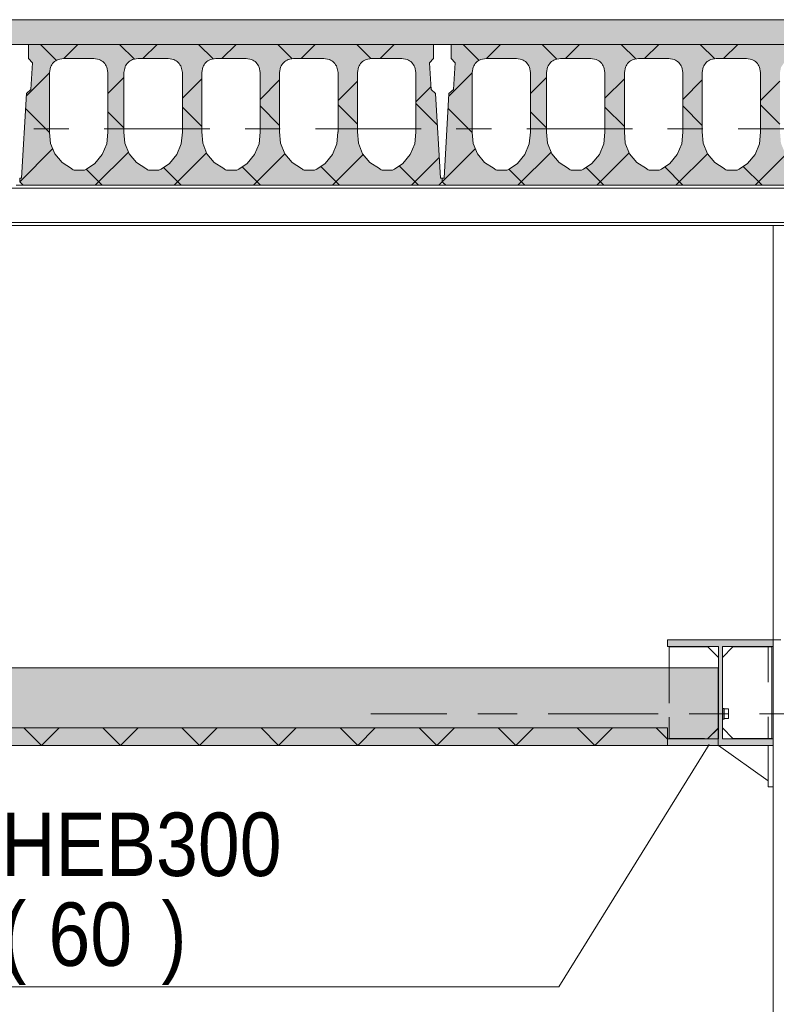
# Model space of a CAD drawing. Header units: millimetres. Extents: x -923 to -82, y -1402 to -808.
# Tile 32 of 109: x -685 to -664, y -1196 to -1168. Entities that reach past the tile are written whole.
import ezdxf

# ---------------------------------------------------------------- set-up
doc = ezdxf.new("R2010")
doc.units = ezdxf.units.MM
for name, pattern in [('XKITLINE00', [0]), ('XKITLINE01', [4, 1, -1, 1, -1]), ('XKITLINE03', [6, 3, -1, 1, -1])]:
    doc.linetypes.add(name, pattern=pattern)
for name, color, linetype, lineweight in [('Onderdeel', 2, 'Continuous', 0), ('Onderdeel label', 2, 'Continuous', 0), ('Stramien', 4, 'Continuous', 0)]:
    doc.layers.add(name, color=color, linetype=linetype, lineweight=lineweight)
doc.styles.add('ARIAL', font='arial.ttf')

msp = doc.modelspace()

# ---------------------------------------------------------------- hatches: boundary and pattern name
at = {"layer": 'Onderdeel'}
for points in [[(-565.214, -1168.806), (-712.843, -1168.806), (-712.843, -1168.106), (-565.214, -1168.106)], [(-665.369, -1185.896), (-666.814, -1185.896), (-666.814, -1185.706), (-663.814, -1185.706), (-663.814, -1185.896), (-665.259, -1185.896), (-665.259, -1188.516), (-663.814, -1188.516), (-663.814, -1188.706), (-666.814, -1188.706), (-666.814, -1188.516), (-665.369, -1188.516)], [(-665.384, -1188.706), (-712.837, -1188.706), (-712.837, -1186.506), (-665.384, -1186.506)], [(-666.814, -1188.706), (-711.537, -1188.706), (-711.537, -1188.206), (-666.814, -1188.206)]]:
    msp.add_hatch(color=256, dxfattribs=at).paths.add_polyline_path(points, flags=17)
h = msp.add_hatch(color=256, dxfattribs=at)
h.paths.add_polyline_path([(-685.114, -1172.806), (-685.214, -1172.706), (-685.214, -1172.606), (-685.164, -1172.606), (-685.023, -1170.205), (-684.896, -1170.092), (-684.851, -1169.333), (-684.964, -1169.206), (-684.964, -1168.806), (-673.464, -1168.806), (-673.464, -1169.206), (-673.576, -1169.333), (-673.531, -1170.092), (-673.404, -1170.205), (-673.264, -1172.606), (-673.214, -1172.606), (-673.214, -1172.706), (-673.314, -1172.806)], flags=17)
h.paths.add_polyline_path([(-684.122, -1169.237), (-684.252, -1169.324), (-684.339, -1169.453), (-684.369, -1169.606), (-684.369, -1171.304), (-684.369, -1171.308), (-684.339, -1171.624), (-684.216, -1171.918), (-684.012, -1172.162), (-683.744, -1172.334), (-683.721, -1172.352), (-683.695, -1172.365), (-683.668, -1172.373), (-683.639, -1172.376), (-683.399, -1172.375), (-683.377, -1172.373), (-683.355, -1172.368), (-683.335, -1172.36), (-683.316, -1172.35), (-683.078, -1172.19), (-682.868, -1171.933), (-682.742, -1171.626), (-682.709, -1171.286), (-682.709, -1169.606), (-682.739, -1169.453), (-682.826, -1169.324), (-682.956, -1169.237), (-683.109, -1169.206), (-683.969, -1169.206)])
h.paths.add_polyline_path([(-682.007, -1169.237), (-682.137, -1169.324), (-682.223, -1169.453), (-682.254, -1169.606), (-682.254, -1171.284), (-682.253, -1171.297), (-682.227, -1171.612), (-682.105, -1171.911), (-681.899, -1172.159), (-681.628, -1172.334), (-681.606, -1172.352), (-681.58, -1172.365), (-681.552, -1172.373), (-681.524, -1172.376), (-681.283, -1172.375), (-681.261, -1172.373), (-681.24, -1172.368), (-681.219, -1172.36), (-681.2, -1172.35), (-680.963, -1172.19), (-680.753, -1171.933), (-680.626, -1171.626), (-680.594, -1171.286), (-680.594, -1169.606), (-680.624, -1169.453), (-680.711, -1169.324), (-680.841, -1169.237), (-680.994, -1169.206), (-681.854, -1169.206)])
h.paths.add_polyline_path([(-679.797, -1169.237), (-679.927, -1169.324), (-680.013, -1169.453), (-680.044, -1169.606), (-680.044, -1171.292), (-680.017, -1171.612), (-679.895, -1171.911), (-679.689, -1172.159), (-679.418, -1172.334), (-679.396, -1172.352), (-679.37, -1172.365), (-679.342, -1172.373), (-679.314, -1172.376), (-679.073, -1172.375), (-679.051, -1172.373), (-679.03, -1172.368), (-679.009, -1172.36), (-678.99, -1172.35), (-678.753, -1172.19), (-678.543, -1171.933), (-678.416, -1171.626), (-678.384, -1171.286), (-678.384, -1169.606), (-678.414, -1169.453), (-678.501, -1169.324), (-678.631, -1169.237), (-678.784, -1169.206), (-679.644, -1169.206)])
h.paths.add_polyline_path([(-677.587, -1169.237), (-677.717, -1169.324), (-677.803, -1169.453), (-677.834, -1169.606), (-677.834, -1171.292), (-677.807, -1171.612), (-677.685, -1171.911), (-677.479, -1172.159), (-677.208, -1172.334), (-677.186, -1172.352), (-677.16, -1172.365), (-677.132, -1172.373), (-677.104, -1172.376), (-676.863, -1172.375), (-676.841, -1172.373), (-676.82, -1172.368), (-676.799, -1172.36), (-676.78, -1172.35), (-676.543, -1172.19), (-676.333, -1171.933), (-676.206, -1171.626), (-676.174, -1171.286), (-676.174, -1169.606), (-676.204, -1169.453), (-676.291, -1169.324), (-676.421, -1169.237), (-676.574, -1169.206), (-677.434, -1169.206)])
h.paths.add_polyline_path([(-675.377, -1169.237), (-675.507, -1169.324), (-675.593, -1169.453), (-675.624, -1169.606), (-675.624, -1171.292), (-675.597, -1171.612), (-675.475, -1171.911), (-675.269, -1172.159), (-674.998, -1172.334), (-674.976, -1172.352), (-674.95, -1172.365), (-674.922, -1172.373), (-674.894, -1172.376), (-674.653, -1172.375), (-674.631, -1172.373), (-674.61, -1172.368), (-674.589, -1172.36), (-674.57, -1172.35), (-674.333, -1172.19), (-674.123, -1171.933), (-673.996, -1171.626), (-673.964, -1171.286), (-673.964, -1169.606), (-673.994, -1169.453), (-674.081, -1169.324), (-674.211, -1169.237), (-674.364, -1169.206), (-675.224, -1169.206)])
h = msp.add_hatch(color=256, dxfattribs=at)
h.paths.add_polyline_path([(-673.114, -1172.806), (-673.214, -1172.706), (-673.214, -1172.606), (-673.164, -1172.606), (-673.023, -1170.205), (-672.896, -1170.092), (-672.851, -1169.333), (-672.964, -1169.206), (-672.964, -1168.806), (-661.464, -1168.806), (-661.464, -1169.206), (-661.576, -1169.333), (-661.531, -1170.092), (-661.404, -1170.205), (-661.264, -1172.606), (-661.214, -1172.606), (-661.214, -1172.706), (-661.314, -1172.806)], flags=17)
h.paths.add_polyline_path([(-672.122, -1169.237), (-672.252, -1169.324), (-672.339, -1169.453), (-672.369, -1169.606), (-672.369, -1171.304), (-672.369, -1171.308), (-672.339, -1171.624), (-672.216, -1171.918), (-672.012, -1172.162), (-671.744, -1172.334), (-671.721, -1172.352), (-671.695, -1172.365), (-671.668, -1172.373), (-671.639, -1172.376), (-671.399, -1172.375), (-671.377, -1172.373), (-671.355, -1172.368), (-671.335, -1172.36), (-671.316, -1172.35), (-671.078, -1172.19), (-670.868, -1171.933), (-670.742, -1171.626), (-670.709, -1171.286), (-670.709, -1169.606), (-670.739, -1169.453), (-670.826, -1169.324), (-670.956, -1169.237), (-671.109, -1169.206), (-671.969, -1169.206)])
h.paths.add_polyline_path([(-670.007, -1169.237), (-670.137, -1169.324), (-670.223, -1169.453), (-670.254, -1169.606), (-670.254, -1171.284), (-670.253, -1171.297), (-670.227, -1171.612), (-670.105, -1171.911), (-669.899, -1172.159), (-669.628, -1172.334), (-669.606, -1172.352), (-669.58, -1172.365), (-669.552, -1172.373), (-669.524, -1172.376), (-669.283, -1172.375), (-669.261, -1172.373), (-669.24, -1172.368), (-669.219, -1172.36), (-669.2, -1172.35), (-668.963, -1172.19), (-668.753, -1171.933), (-668.626, -1171.626), (-668.594, -1171.286), (-668.594, -1169.606), (-668.624, -1169.453), (-668.711, -1169.324), (-668.841, -1169.237), (-668.994, -1169.206), (-669.854, -1169.206)])
h.paths.add_polyline_path([(-667.797, -1169.237), (-667.927, -1169.324), (-668.013, -1169.453), (-668.044, -1169.606), (-668.044, -1171.292), (-668.017, -1171.612), (-667.895, -1171.911), (-667.689, -1172.159), (-667.418, -1172.334), (-667.396, -1172.352), (-667.37, -1172.365), (-667.342, -1172.373), (-667.314, -1172.376), (-667.073, -1172.375), (-667.051, -1172.373), (-667.03, -1172.368), (-667.009, -1172.36), (-666.99, -1172.35), (-666.753, -1172.19), (-666.543, -1171.933), (-666.416, -1171.626), (-666.384, -1171.286), (-666.384, -1169.606), (-666.414, -1169.453), (-666.501, -1169.324), (-666.631, -1169.237), (-666.784, -1169.206), (-667.644, -1169.206)])
h.paths.add_polyline_path([(-665.587, -1169.237), (-665.717, -1169.324), (-665.803, -1169.453), (-665.834, -1169.606), (-665.834, -1171.292), (-665.807, -1171.612), (-665.685, -1171.911), (-665.479, -1172.159), (-665.208, -1172.334), (-665.186, -1172.352), (-665.16, -1172.365), (-665.132, -1172.373), (-665.104, -1172.376), (-664.863, -1172.375), (-664.841, -1172.373), (-664.82, -1172.368), (-664.799, -1172.36), (-664.78, -1172.35), (-664.543, -1172.19), (-664.333, -1171.933), (-664.206, -1171.626), (-664.174, -1171.286), (-664.174, -1169.606), (-664.204, -1169.453), (-664.291, -1169.324), (-664.421, -1169.237), (-664.574, -1169.206), (-665.434, -1169.206)])
h.paths.add_polyline_path([(-663.377, -1169.237), (-663.507, -1169.324), (-663.593, -1169.453), (-663.624, -1169.606), (-663.624, -1171.292), (-663.597, -1171.612), (-663.475, -1171.911), (-663.269, -1172.159), (-662.998, -1172.334), (-662.976, -1172.352), (-662.95, -1172.365), (-662.922, -1172.373), (-662.894, -1172.376), (-662.653, -1172.375), (-662.631, -1172.373), (-662.61, -1172.368), (-662.589, -1172.36), (-662.57, -1172.35), (-662.333, -1172.19), (-662.123, -1171.933), (-661.996, -1171.626), (-661.964, -1171.286), (-661.964, -1169.606), (-661.994, -1169.453), (-662.081, -1169.324), (-662.211, -1169.237), (-662.364, -1169.206), (-663.224, -1169.206)])

# ---------------------------------------------------------------- linework, layer by layer
at = {"layer": 'Onderdeel', "linetype": 'XKITLINE00', "lineweight": 0}
for p, q in [((-712.839, -1168.106), (-565.214, -1168.106)), ((-685.464, -1168.806), (-684.964, -1168.806)), ((-684.964, -1169.206), (-684.964, -1168.806)), ((-684.964, -1168.806), (-673.464, -1168.806)), ((-684.165, -1169.265), (-684.624, -1168.806)), ((-683.96, -1169.208), (-683.559, -1168.806)), ((-681.958, -1169.227), (-682.379, -1168.806)), ((-681.714, -1169.206), (-681.314, -1168.806)), ((-679.719, -1169.221), (-680.133, -1168.806)), ((-679.469, -1169.206), (-679.069, -1168.806)), ((-677.479, -1169.215), (-677.888, -1168.806)), ((-677.224, -1169.206), (-676.824, -1168.806)), ((-675.24, -1169.21), (-675.643, -1168.806)), ((-674.979, -1169.206), (-674.579, -1168.806)), ((-673.464, -1168.806), (-672.964, -1168.806)), ((-673.464, -1168.806), (-673.464, -1169.206)), ((-672.964, -1169.206), (-672.964, -1168.806)), ((-672.964, -1168.806), (-661.464, -1168.806)), ((-672.165, -1169.265), (-672.624, -1168.806)), ((-671.96, -1169.208), (-671.559, -1168.806)), ((-669.958, -1169.227), (-670.379, -1168.806)), ((-669.714, -1169.206), (-669.314, -1168.806)), ((-667.719, -1169.221), (-668.133, -1168.806)), ((-667.469, -1169.206), (-667.069, -1168.806)), ((-665.479, -1169.215), (-665.888, -1168.806)), ((-665.224, -1169.206), (-664.824, -1168.806)), ((-684.851, -1169.333), (-684.964, -1169.206)), ((-684.122, -1169.237), (-683.969, -1169.206)), ((-683.969, -1169.206), (-683.109, -1169.206)), ((-683.109, -1169.206), (-682.956, -1169.237)), ((-682.007, -1169.237), (-681.854, -1169.206)), ((-681.854, -1169.206), (-680.994, -1169.206)), ((-680.994, -1169.206), (-680.841, -1169.237)), ((-679.797, -1169.237), (-679.644, -1169.206)), ((-679.644, -1169.206), (-678.784, -1169.206)), ((-678.784, -1169.206), (-678.631, -1169.237)), ((-677.587, -1169.237), (-677.434, -1169.206)), ((-677.434, -1169.206), (-676.574, -1169.206)), ((-676.574, -1169.206), (-676.421, -1169.237)), ((-675.377, -1169.237), (-675.224, -1169.206)), ((-675.224, -1169.206), (-674.364, -1169.206)), ((-674.364, -1169.206), (-674.211, -1169.237)), ((-673.464, -1169.206), (-673.576, -1169.333)), ((-672.851, -1169.333), (-672.964, -1169.206)), ((-672.122, -1169.237), (-671.969, -1169.206)), ((-671.969, -1169.206), (-671.109, -1169.206)), ((-671.109, -1169.206), (-670.956, -1169.237)), ((-670.007, -1169.237), (-669.854, -1169.206)), ((-669.854, -1169.206), (-668.994, -1169.206)), ((-668.994, -1169.206), (-668.841, -1169.237)), ((-667.797, -1169.237), (-667.644, -1169.206)), ((-667.644, -1169.206), (-666.784, -1169.206)), ((-666.784, -1169.206), (-666.631, -1169.237)), ((-665.587, -1169.237), (-665.434, -1169.206)), ((-665.434, -1169.206), (-664.574, -1169.206)), ((-664.574, -1169.206), (-664.421, -1169.237)), ((-684.896, -1170.092), (-684.851, -1169.333)), ((-684.369, -1169.606), (-684.339, -1169.453)), ((-682.739, -1169.453), (-682.709, -1169.606)), ((-682.254, -1169.606), (-682.223, -1169.453)), ((-680.624, -1169.453), (-680.594, -1169.606)), ((-680.044, -1169.606), (-680.013, -1169.453)), ((-678.414, -1169.453), (-678.384, -1169.606)), ((-677.834, -1169.606), (-677.803, -1169.453)), ((-676.204, -1169.453), (-676.174, -1169.606)), ((-675.624, -1169.606), (-675.593, -1169.453)), ((-673.994, -1169.453), (-673.964, -1169.606)), ((-673.576, -1169.333), (-673.531, -1170.092)), ((-672.896, -1170.092), (-672.851, -1169.333)), ((-672.369, -1169.606), (-672.339, -1169.453)), ((-670.739, -1169.453), (-670.709, -1169.606)), ((-670.254, -1169.606), (-670.223, -1169.453)), ((-668.624, -1169.453), (-668.594, -1169.606)), ((-668.044, -1169.606), (-668.013, -1169.453)), ((-666.414, -1169.453), (-666.384, -1169.606)), ((-665.834, -1169.606), (-665.803, -1169.453)), ((-664.204, -1169.453), (-664.174, -1169.606)), ((-685.027, -1170.275), (-684.368, -1169.615)), ((-684.369, -1171.304), (-684.369, -1169.606)), ((-682.709, -1171.286), (-682.709, -1169.606)), ((-682.709, -1170.202), (-682.254, -1169.746)), ((-682.254, -1171.284), (-682.254, -1169.606)), ((-680.594, -1171.286), (-680.594, -1169.606)), ((-680.594, -1170.331), (-680.044, -1169.781)), ((-680.044, -1171.288), (-680.044, -1169.606)), ((-678.384, -1171.286), (-678.384, -1169.606)), ((-678.384, -1170.367), (-677.834, -1169.816)), ((-677.834, -1171.288), (-677.834, -1169.606)), ((-676.174, -1171.286), (-676.174, -1169.606)), ((-676.174, -1170.402), (-675.624, -1169.852)), ((-675.624, -1171.288), (-675.624, -1169.606)), ((-673.964, -1171.286), (-673.964, -1169.606)), ((-673.027, -1170.275), (-672.368, -1169.615)), ((-672.369, -1171.304), (-672.369, -1169.606)), ((-670.709, -1171.286), (-670.709, -1169.606)), ((-670.709, -1170.202), (-670.254, -1169.746)), ((-670.254, -1171.284), (-670.254, -1169.606)), ((-668.594, -1171.286), (-668.594, -1169.606)), ((-668.594, -1170.331), (-668.044, -1169.781)), ((-668.044, -1171.288), (-668.044, -1169.606)), ((-666.384, -1171.286), (-666.384, -1169.606)), ((-666.384, -1170.367), (-665.834, -1169.816)), ((-665.834, -1171.288), (-665.834, -1169.606)), ((-664.174, -1171.286), (-664.174, -1169.606)), ((-664.174, -1170.402), (-663.624, -1169.852)), ((-685.023, -1170.205), (-684.896, -1170.092)), ((-673.964, -1170.437), (-673.536, -1170.009)), ((-673.531, -1170.092), (-673.404, -1170.205)), ((-673.023, -1170.205), (-672.896, -1170.092)), ((-685.164, -1172.606), (-685.023, -1170.205)), ((-673.404, -1170.205), (-673.264, -1172.606)), ((-673.164, -1172.606), (-673.023, -1170.205)), ((-684.369, -1171.306), (-685.048, -1170.627)), ((-680.044, -1171.141), (-680.594, -1170.591)), ((-677.834, -1171.106), (-678.384, -1170.556)), ((-675.624, -1171.071), (-676.174, -1170.521)), ((-673.352, -1171.098), (-673.964, -1170.486)), ((-672.369, -1171.306), (-673.048, -1170.627)), ((-668.044, -1171.141), (-668.594, -1170.591)), ((-665.834, -1171.106), (-666.384, -1170.556)), ((-663.624, -1171.071), (-664.174, -1170.521)), ((-682.254, -1171.176), (-682.709, -1170.721)), ((-670.254, -1171.176), (-670.709, -1170.721)), ((-684.369, -1171.305), (-684.369, -1171.304)), ((-684.369, -1171.306), (-684.369, -1171.305)), ((-684.369, -1171.308), (-684.369, -1171.306)), ((-684.369, -1171.309), (-684.369, -1171.308)), ((-684.339, -1171.624), (-684.369, -1171.309)), ((-682.742, -1171.626), (-682.71, -1171.295)), ((-682.709, -1171.29), (-682.71, -1171.293)), ((-682.71, -1171.293), (-682.71, -1171.295)), ((-682.709, -1171.286), (-682.709, -1171.288)), ((-682.709, -1171.288), (-682.709, -1171.29)), ((-682.254, -1171.287), (-682.254, -1171.284)), ((-682.254, -1171.29), (-682.254, -1171.287)), ((-682.253, -1171.293), (-682.254, -1171.29)), ((-682.253, -1171.297), (-682.253, -1171.293)), ((-682.227, -1171.612), (-682.253, -1171.297)), ((-680.626, -1171.626), (-680.595, -1171.295)), ((-680.594, -1171.293), (-680.595, -1171.295)), ((-680.594, -1171.286), (-680.594, -1171.288)), ((-680.594, -1171.288), (-680.594, -1171.29)), ((-680.594, -1171.29), (-680.594, -1171.293)), ((-680.044, -1171.289), (-680.044, -1171.288)), ((-680.044, -1171.29), (-680.044, -1171.289)), ((-680.044, -1171.291), (-680.044, -1171.29)), ((-680.044, -1171.292), (-680.044, -1171.291)), ((-680.017, -1171.612), (-680.044, -1171.292)), ((-678.416, -1171.626), (-678.385, -1171.295)), ((-678.384, -1171.293), (-678.385, -1171.295)), ((-678.384, -1171.286), (-678.384, -1171.288)), ((-678.384, -1171.288), (-678.384, -1171.29)), ((-678.384, -1171.29), (-678.384, -1171.293)), ((-677.834, -1171.289), (-677.834, -1171.288)), ((-677.834, -1171.29), (-677.834, -1171.289)), ((-677.834, -1171.291), (-677.834, -1171.29)), ((-677.834, -1171.292), (-677.834, -1171.291)), ((-677.807, -1171.612), (-677.834, -1171.292)), ((-676.206, -1171.626), (-676.175, -1171.295)), ((-676.174, -1171.293), (-676.175, -1171.295)), ((-676.174, -1171.286), (-676.174, -1171.288)), ((-676.174, -1171.288), (-676.174, -1171.29)), ((-676.174, -1171.29), (-676.174, -1171.293)), ((-675.624, -1171.289), (-675.624, -1171.288)), ((-675.624, -1171.29), (-675.624, -1171.289)), ((-675.624, -1171.291), (-675.624, -1171.29)), ((-675.624, -1171.292), (-675.624, -1171.291)), ((-675.597, -1171.612), (-675.624, -1171.292)), ((-673.996, -1171.626), (-673.965, -1171.295)), ((-673.964, -1171.293), (-673.965, -1171.295)), ((-673.964, -1171.286), (-673.964, -1171.288)), ((-673.964, -1171.288), (-673.964, -1171.29)), ((-673.964, -1171.29), (-673.964, -1171.293)), ((-672.369, -1171.305), (-672.369, -1171.304)), ((-672.369, -1171.306), (-672.369, -1171.305)), ((-672.369, -1171.308), (-672.369, -1171.306)), ((-672.369, -1171.309), (-672.369, -1171.308)), ((-672.339, -1171.624), (-672.369, -1171.309)), ((-670.742, -1171.626), (-670.71, -1171.295)), ((-670.709, -1171.29), (-670.71, -1171.293)), ((-670.71, -1171.293), (-670.71, -1171.295)), ((-670.709, -1171.286), (-670.709, -1171.288)), ((-670.709, -1171.288), (-670.709, -1171.29)), ((-670.254, -1171.287), (-670.254, -1171.284)), ((-670.254, -1171.29), (-670.254, -1171.287)), ((-670.253, -1171.293), (-670.254, -1171.29)), ((-670.253, -1171.297), (-670.253, -1171.293)), ((-670.227, -1171.612), (-670.253, -1171.297)), ((-668.626, -1171.626), (-668.595, -1171.295)), ((-668.594, -1171.293), (-668.595, -1171.295)), ((-668.594, -1171.286), (-668.594, -1171.288)), ((-668.594, -1171.288), (-668.594, -1171.29)), ((-668.594, -1171.29), (-668.594, -1171.293)), ((-668.044, -1171.289), (-668.044, -1171.288)), ((-668.044, -1171.29), (-668.044, -1171.289)), ((-668.044, -1171.291), (-668.044, -1171.29)), ((-668.044, -1171.292), (-668.044, -1171.291)), ((-668.017, -1171.612), (-668.044, -1171.292)), ((-666.416, -1171.626), (-666.385, -1171.295)), ((-666.384, -1171.293), (-666.385, -1171.295)), ((-666.384, -1171.286), (-666.384, -1171.288)), ((-666.384, -1171.288), (-666.384, -1171.29)), ((-666.384, -1171.29), (-666.384, -1171.293)), ((-665.834, -1171.289), (-665.834, -1171.288)), ((-665.834, -1171.29), (-665.834, -1171.289)), ((-665.834, -1171.291), (-665.834, -1171.29)), ((-665.834, -1171.292), (-665.834, -1171.291)), ((-665.807, -1171.612), (-665.834, -1171.292)), ((-664.206, -1171.626), (-664.175, -1171.295)), ((-664.174, -1171.293), (-664.175, -1171.295)), ((-664.174, -1171.286), (-664.174, -1171.288)), ((-664.174, -1171.288), (-664.174, -1171.29)), ((-664.174, -1171.29), (-664.174, -1171.293)), ((-685.214, -1172.706), (-684.278, -1171.771)), ((-684.216, -1171.918), (-684.339, -1171.624)), ((-682.742, -1171.626), (-682.868, -1171.933)), ((-682.105, -1171.911), (-682.227, -1171.612)), ((-680.626, -1171.626), (-680.753, -1171.933)), ((-679.895, -1171.911), (-680.017, -1171.612)), ((-678.416, -1171.626), (-678.543, -1171.933)), ((-677.685, -1171.911), (-677.807, -1171.612)), ((-676.206, -1171.626), (-676.333, -1171.933)), ((-675.475, -1171.911), (-675.597, -1171.612)), ((-673.996, -1171.626), (-674.123, -1171.933)), ((-673.214, -1172.706), (-672.278, -1171.771)), ((-672.216, -1171.918), (-672.339, -1171.624)), ((-670.742, -1171.626), (-670.868, -1171.933)), ((-670.105, -1171.911), (-670.227, -1171.612)), ((-668.626, -1171.626), (-668.753, -1171.933)), ((-667.895, -1171.911), (-668.017, -1171.612)), ((-666.416, -1171.626), (-666.543, -1171.933)), ((-665.685, -1171.911), (-665.807, -1171.612)), ((-664.206, -1171.626), (-664.333, -1171.933)), ((-684.012, -1172.162), (-684.216, -1171.918)), ((-682.868, -1171.933), (-683.078, -1172.19)), ((-683.069, -1172.806), (-682.125, -1171.863)), ((-681.899, -1172.159), (-682.105, -1171.911)), ((-680.753, -1171.933), (-680.963, -1172.19)), ((-680.824, -1172.806), (-679.905, -1171.888)), ((-679.689, -1172.159), (-679.895, -1171.911)), ((-678.543, -1171.933), (-678.753, -1172.19)), ((-678.579, -1172.806), (-677.684, -1171.911)), ((-677.479, -1172.159), (-677.685, -1171.911)), ((-676.333, -1171.933), (-676.543, -1172.19)), ((-676.333, -1172.806), (-675.458, -1171.931)), ((-675.269, -1172.159), (-675.475, -1171.911)), ((-674.123, -1171.933), (-674.333, -1172.19)), ((-674.088, -1172.806), (-673.298, -1172.016)), ((-672.012, -1172.162), (-672.216, -1171.918)), ((-670.868, -1171.933), (-671.078, -1172.19)), ((-671.069, -1172.806), (-670.125, -1171.863)), ((-669.899, -1172.159), (-670.105, -1171.911)), ((-668.753, -1171.933), (-668.963, -1172.19)), ((-668.824, -1172.806), (-667.905, -1171.888)), ((-667.689, -1172.159), (-667.895, -1171.911)), ((-666.543, -1171.933), (-666.753, -1172.19)), ((-666.579, -1172.806), (-665.684, -1171.911)), ((-665.479, -1172.159), (-665.685, -1171.911)), ((-664.333, -1171.933), (-664.543, -1172.19)), ((-664.333, -1172.806), (-663.458, -1171.931)), ((-684.012, -1172.162), (-683.744, -1172.334)), ((-683.721, -1172.352), (-683.744, -1172.334)), ((-683.695, -1172.365), (-683.721, -1172.352)), ((-683.668, -1172.373), (-683.695, -1172.365)), ((-683.639, -1172.376), (-683.668, -1172.373)), ((-683.639, -1172.376), (-683.399, -1172.375)), ((-683.377, -1172.373), (-683.399, -1172.375)), ((-683.355, -1172.368), (-683.377, -1172.373)), ((-683.335, -1172.36), (-683.355, -1172.368)), ((-683.316, -1172.35), (-683.335, -1172.36)), ((-682.869, -1172.806), (-683.322, -1172.353)), ((-683.316, -1172.35), (-683.078, -1172.19)), ((-681.899, -1172.159), (-681.628, -1172.334)), ((-681.606, -1172.352), (-681.628, -1172.334)), ((-681.58, -1172.365), (-681.606, -1172.352)), ((-681.552, -1172.373), (-681.58, -1172.365)), ((-681.524, -1172.376), (-681.552, -1172.373)), ((-681.524, -1172.376), (-681.283, -1172.375)), ((-681.261, -1172.373), (-681.283, -1172.375)), ((-681.24, -1172.368), (-681.261, -1172.373)), ((-681.219, -1172.36), (-681.24, -1172.368)), ((-681.2, -1172.35), (-681.219, -1172.36)), ((-681.2, -1172.35), (-680.963, -1172.19)), ((-680.624, -1172.806), (-681.129, -1172.301)), ((-679.689, -1172.159), (-679.418, -1172.334)), ((-679.396, -1172.352), (-679.418, -1172.334)), ((-679.37, -1172.365), (-679.396, -1172.352)), ((-679.342, -1172.373), (-679.37, -1172.365)), ((-679.314, -1172.376), (-679.342, -1172.373)), ((-679.314, -1172.376), (-679.073, -1172.375)), ((-679.051, -1172.373), (-679.073, -1172.375)), ((-679.03, -1172.368), (-679.051, -1172.373)), ((-679.009, -1172.36), (-679.03, -1172.368)), ((-678.99, -1172.35), (-679.009, -1172.36)), ((-678.99, -1172.35), (-678.753, -1172.19)), ((-678.379, -1172.806), (-678.898, -1172.287)), ((-677.479, -1172.159), (-677.208, -1172.334)), ((-677.186, -1172.352), (-677.208, -1172.334)), ((-677.16, -1172.365), (-677.186, -1172.352)), ((-677.132, -1172.373), (-677.16, -1172.365)), ((-677.104, -1172.376), (-677.132, -1172.373)), ((-677.104, -1172.376), (-676.863, -1172.375)), ((-676.841, -1172.373), (-676.863, -1172.375)), ((-676.82, -1172.368), (-676.841, -1172.373)), ((-676.799, -1172.36), (-676.82, -1172.368)), ((-676.78, -1172.35), (-676.799, -1172.36)), ((-676.78, -1172.35), (-676.543, -1172.19)), ((-676.133, -1172.806), (-676.667, -1172.273)), ((-675.269, -1172.159), (-674.998, -1172.334)), ((-674.976, -1172.352), (-674.998, -1172.334)), ((-674.95, -1172.365), (-674.976, -1172.352)), ((-674.922, -1172.373), (-674.95, -1172.365)), ((-674.894, -1172.376), (-674.922, -1172.373)), ((-674.894, -1172.376), (-674.653, -1172.375)), ((-674.631, -1172.373), (-674.653, -1172.375)), ((-674.61, -1172.368), (-674.631, -1172.373)), ((-674.589, -1172.36), (-674.61, -1172.368)), ((-674.57, -1172.35), (-674.589, -1172.36)), ((-674.57, -1172.35), (-674.333, -1172.19)), ((-673.888, -1172.806), (-674.436, -1172.259)), ((-672.012, -1172.162), (-671.744, -1172.334)), ((-671.721, -1172.352), (-671.744, -1172.334)), ((-671.695, -1172.365), (-671.721, -1172.352)), ((-671.668, -1172.373), (-671.695, -1172.365)), ((-671.639, -1172.376), (-671.668, -1172.373)), ((-671.639, -1172.376), (-671.399, -1172.375)), ((-671.377, -1172.373), (-671.399, -1172.375)), ((-671.355, -1172.368), (-671.377, -1172.373)), ((-671.335, -1172.36), (-671.355, -1172.368)), ((-671.316, -1172.35), (-671.335, -1172.36)), ((-670.869, -1172.806), (-671.322, -1172.353)), ((-671.316, -1172.35), (-671.078, -1172.19)), ((-669.899, -1172.159), (-669.628, -1172.334)), ((-669.606, -1172.352), (-669.628, -1172.334)), ((-669.58, -1172.365), (-669.606, -1172.352)), ((-669.552, -1172.373), (-669.58, -1172.365)), ((-669.524, -1172.376), (-669.552, -1172.373)), ((-669.524, -1172.376), (-669.283, -1172.375)), ((-669.261, -1172.373), (-669.283, -1172.375)), ((-669.24, -1172.368), (-669.261, -1172.373)), ((-669.219, -1172.36), (-669.24, -1172.368)), ((-669.2, -1172.35), (-669.219, -1172.36)), ((-669.2, -1172.35), (-668.963, -1172.19)), ((-668.624, -1172.806), (-669.129, -1172.301)), ((-667.689, -1172.159), (-667.418, -1172.334)), ((-667.396, -1172.352), (-667.418, -1172.334)), ((-667.37, -1172.365), (-667.396, -1172.352)), ((-667.342, -1172.373), (-667.37, -1172.365)), ((-667.314, -1172.376), (-667.342, -1172.373)), ((-667.314, -1172.376), (-667.073, -1172.375)), ((-667.051, -1172.373), (-667.073, -1172.375)), ((-667.03, -1172.368), (-667.051, -1172.373)), ((-667.009, -1172.36), (-667.03, -1172.368)), ((-666.99, -1172.35), (-667.009, -1172.36)), ((-666.99, -1172.35), (-666.753, -1172.19)), ((-666.379, -1172.806), (-666.898, -1172.287)), ((-665.479, -1172.159), (-665.208, -1172.334)), ((-665.186, -1172.352), (-665.208, -1172.334)), ((-665.16, -1172.365), (-665.186, -1172.352)), ((-665.132, -1172.373), (-665.16, -1172.365)), ((-665.104, -1172.376), (-665.132, -1172.373)), ((-665.104, -1172.376), (-664.863, -1172.375)), ((-664.841, -1172.373), (-664.863, -1172.375)), ((-664.82, -1172.368), (-664.841, -1172.373)), ((-664.799, -1172.36), (-664.82, -1172.368)), ((-664.78, -1172.35), (-664.799, -1172.36)), ((-664.78, -1172.35), (-664.543, -1172.19)), ((-664.133, -1172.806), (-664.667, -1172.273)), ((-685.214, -1172.706), (-685.214, -1172.606)), ((-685.214, -1172.606), (-685.164, -1172.606)), ((-673.264, -1172.606), (-673.214, -1172.606)), ((-673.214, -1172.706), (-673.214, -1172.606)), ((-673.214, -1172.606), (-673.164, -1172.606)), ((-673.214, -1172.606), (-673.214, -1172.706)), ((-483.816, -1172.886), (-711.339, -1172.886)), ((-685.314, -1172.806), (-685.114, -1172.806)), ((-685.214, -1172.706), (-685.214, -1172.706)), ((-685.156, -1172.765), (-685.214, -1172.706)), ((-685.214, -1172.706), (-685.214, -1172.706)), ((-685.114, -1172.806), (-685.214, -1172.706)), ((-685.114, -1172.806), (-673.314, -1172.806)), ((-673.214, -1172.706), (-673.314, -1172.806)), ((-673.314, -1172.806), (-673.114, -1172.806)), ((-673.214, -1172.706), (-673.214, -1172.706)), ((-673.156, -1172.765), (-673.214, -1172.706)), ((-673.214, -1172.706), (-673.214, -1172.706)), ((-673.114, -1172.806), (-673.214, -1172.706)), ((-673.114, -1172.806), (-661.314, -1172.806)), ((-483.816, -1173.866), (-711.339, -1173.866)), ((-483.816, -1173.946), (-711.339, -1173.946)), ((-663.814, -1185.706), (-663.814, -1173.946)), ((-666.814, -1185.896), (-666.814, -1185.706)), ((-666.814, -1185.706), (-663.814, -1185.706)), ((-663.814, -1185.706), (-663.624, -1185.706)), ((-663.814, -1185.706), (-663.814, -1185.896)), ((-663.814, -1185.707), (-663.604, -1185.707)), ((-665.369, -1185.896), (-666.814, -1185.896)), ((-666.769, -1185.906), (-666.769, -1186.506)), ((-665.669, -1185.906), (-666.769, -1185.906)), ((-665.369, -1186.206), (-665.669, -1185.906)), ((-665.369, -1188.516), (-665.369, -1185.896)), ((-663.814, -1185.896), (-665.259, -1185.896)), ((-665.259, -1185.896), (-665.259, -1188.516)), ((-664.959, -1185.906), (-665.259, -1186.206)), ((-663.859, -1185.906), (-664.959, -1185.906)), ((-663.964, -1185.896), (-663.964, -1185.906)), ((-663.859, -1188.506), (-663.859, -1185.906)), ((-663.814, -1185.896), (-663.814, -1188.516)), ((-663.814, -1188.516), (-663.814, -1185.896)), ((-711.339, -1186.506), (-665.384, -1186.506)), ((-665.384, -1186.506), (-665.384, -1188.706)), ((-711.537, -1188.206), (-666.814, -1188.206)), ((-684.596, -1188.706), (-685.096, -1188.206)), ((-684.596, -1188.706), (-684.096, -1188.206)), ((-682.351, -1188.706), (-682.851, -1188.206)), ((-682.351, -1188.706), (-681.851, -1188.206)), ((-680.106, -1188.706), (-680.606, -1188.206)), ((-680.106, -1188.706), (-679.606, -1188.206)), ((-677.861, -1188.706), (-678.361, -1188.206)), ((-677.861, -1188.706), (-677.361, -1188.206)), ((-675.616, -1188.706), (-676.116, -1188.206)), ((-675.616, -1188.706), (-675.116, -1188.206)), ((-673.371, -1188.706), (-673.871, -1188.206)), ((-673.371, -1188.706), (-672.871, -1188.206)), ((-671.126, -1188.706), (-671.626, -1188.206)), ((-671.126, -1188.706), (-670.626, -1188.206)), ((-668.881, -1188.706), (-669.381, -1188.206)), ((-668.881, -1188.706), (-668.381, -1188.206)), ((-666.814, -1188.528), (-667.136, -1188.206)), ((-666.814, -1188.206), (-666.814, -1188.206)), ((-666.814, -1188.206), (-666.814, -1188.706)), ((-665.384, -1188.222), (-665.369, -1188.206)), ((-665.259, -1188.206), (-664.959, -1188.506)), ((-666.814, -1188.706), (-666.814, -1188.516)), ((-666.814, -1188.516), (-665.369, -1188.516)), ((-665.259, -1188.516), (-663.814, -1188.516)), ((-664.959, -1188.506), (-663.859, -1188.506)), ((-663.964, -1188.506), (-663.964, -1188.516)), ((-663.814, -1188.516), (-663.814, -1188.706)), ((-711.537, -1188.706), (-666.814, -1188.706)), ((-711.339, -1188.706), (-665.384, -1188.706)), ((-663.814, -1188.706), (-666.814, -1188.706)), ((-665.374, -1188.706), (-663.964, -1189.706)), ((-663.964, -1189.879), (-663.964, -1188.706)), ((-663.814, -1188.706), (-663.814, -1254.206)), ((-663.814, -1189.879), (-663.814, -1188.706)), ((-663.964, -1189.879), (-663.814, -1189.879))]:
    msp.add_line(p, q, dxfattribs=at)
at = {"layer": 'Onderdeel', "linetype": 'XKITLINE01', "lineweight": 0}
for p, q in [((-481.816, -1172.806), (-713.332, -1172.806)), ((-481.816, -1172.886), (-713.332, -1172.886)), ((-481.816, -1172.806), (-697.114, -1172.806)), ((-685.114, -1172.806), (-673.314, -1172.806)), ((-673.114, -1172.806), (-661.314, -1172.806)), ((-481.816, -1173.866), (-713.332, -1173.866)), ((-481.816, -1173.946), (-713.332, -1173.946)), ((-663.814, -1173.946), (-660.814, -1173.946)), ((-663.814, -1185.707), (-663.814, -1173.946)), ((-663.814, -1185.706), (-663.814, -1185.896)), ((-663.814, -1185.706), (-663.814, -1185.706)), ((-663.814, -1185.706), (-663.814, -1185.706)), ((-663.814, -1185.707), (-663.814, -1185.706)), ((-665.669, -1185.906), (-666.769, -1185.906)), ((-666.769, -1185.906), (-666.769, -1188.506)), ((-665.669, -1185.906), (-666.769, -1185.906)), ((-666.769, -1185.906), (-666.769, -1188.506)), ((-665.669, -1185.906), (-666.769, -1185.906)), ((-666.769, -1185.906), (-666.769, -1188.506)), ((-665.669, -1185.906), (-666.769, -1185.906)), ((-666.769, -1185.906), (-666.769, -1188.506)), ((-665.669, -1185.906), (-666.769, -1185.906)), ((-666.769, -1185.906), (-666.769, -1188.506)), ((-665.669, -1185.906), (-666.769, -1185.906)), ((-666.769, -1185.906), (-666.769, -1188.506)), ((-665.669, -1185.906), (-666.769, -1185.906)), ((-666.769, -1185.906), (-666.769, -1188.506)), ((-665.669, -1185.906), (-666.769, -1185.906)), ((-666.769, -1185.906), (-666.769, -1188.506)), ((-665.669, -1185.906), (-666.769, -1185.906)), ((-666.769, -1185.906), (-666.769, -1188.506)), ((-665.669, -1185.906), (-666.769, -1185.906)), ((-666.769, -1185.906), (-666.769, -1188.506)), ((-665.669, -1185.906), (-666.769, -1185.906)), ((-666.769, -1185.906), (-666.769, -1188.506)), ((-665.669, -1185.906), (-666.769, -1185.906)), ((-666.769, -1185.906), (-666.769, -1188.506)), ((-665.369, -1186.206), (-665.669, -1185.906)), ((-665.369, -1186.206), (-665.669, -1185.906)), ((-665.369, -1186.206), (-665.669, -1185.906)), ((-665.369, -1186.206), (-665.669, -1185.906)), ((-665.369, -1186.206), (-665.669, -1185.906)), ((-665.369, -1186.206), (-665.669, -1185.906)), ((-665.369, -1186.206), (-665.669, -1185.906)), ((-665.369, -1186.206), (-665.669, -1185.906)), ((-665.369, -1186.206), (-665.669, -1185.906)), ((-665.369, -1186.206), (-665.669, -1185.906)), ((-665.369, -1186.206), (-665.669, -1185.906)), ((-665.369, -1186.206), (-665.669, -1185.906)), ((-664.959, -1185.906), (-665.259, -1186.206)), ((-664.959, -1185.906), (-665.259, -1186.206)), ((-664.959, -1185.906), (-665.259, -1186.206)), ((-664.959, -1185.906), (-665.259, -1186.206)), ((-664.959, -1185.906), (-665.259, -1186.206)), ((-664.959, -1185.906), (-665.259, -1186.206)), ((-664.959, -1185.906), (-665.259, -1186.206)), ((-664.959, -1185.906), (-665.259, -1186.206)), ((-664.959, -1185.906), (-665.259, -1186.206)), ((-664.959, -1185.906), (-665.259, -1186.206)), ((-664.959, -1185.906), (-665.259, -1186.206)), ((-664.959, -1185.906), (-665.259, -1186.206)), ((-663.859, -1185.906), (-664.959, -1185.906)), ((-663.859, -1185.906), (-664.959, -1185.906)), ((-663.859, -1185.906), (-664.959, -1185.906)), ((-663.859, -1185.906), (-664.959, -1185.906)), ((-663.859, -1185.906), (-664.959, -1185.906)), ((-663.859, -1185.906), (-664.959, -1185.906)), ((-663.859, -1185.906), (-664.959, -1185.906)), ((-663.859, -1185.906), (-664.959, -1185.906)), ((-663.859, -1185.906), (-664.959, -1185.906)), ((-663.859, -1185.906), (-664.959, -1185.906)), ((-663.859, -1185.906), (-664.959, -1185.906)), ((-663.859, -1185.906), (-664.959, -1185.906)), ((-663.964, -1185.896), (-663.814, -1185.896)), ((-663.964, -1185.896), (-663.964, -1188.516)), ((-663.964, -1185.906), (-663.964, -1188.506)), ((-663.859, -1188.506), (-663.859, -1185.906)), ((-663.859, -1188.506), (-663.859, -1185.906)), ((-663.859, -1188.506), (-663.859, -1185.906)), ((-663.859, -1188.506), (-663.859, -1185.906)), ((-663.859, -1188.506), (-663.859, -1185.906)), ((-663.859, -1188.506), (-663.859, -1185.906)), ((-663.859, -1188.506), (-663.859, -1185.906)), ((-663.859, -1188.506), (-663.859, -1185.906)), ((-663.859, -1188.506), (-663.859, -1185.906)), ((-663.859, -1188.506), (-663.859, -1185.906)), ((-663.859, -1188.506), (-663.859, -1185.906)), ((-663.859, -1188.506), (-663.859, -1185.906)), ((-663.814, -1185.896), (-663.814, -1188.516)), ((-665.369, -1188.206), (-665.369, -1186.206)), ((-665.369, -1188.206), (-665.369, -1186.206)), ((-665.369, -1188.206), (-665.369, -1186.206)), ((-665.369, -1188.206), (-665.369, -1186.206)), ((-665.369, -1188.206), (-665.369, -1186.206)), ((-665.369, -1188.206), (-665.369, -1186.206)), ((-665.369, -1188.206), (-665.369, -1186.206)), ((-665.369, -1188.206), (-665.369, -1186.206)), ((-665.369, -1188.206), (-665.369, -1186.206)), ((-665.369, -1188.206), (-665.369, -1186.206)), ((-665.369, -1188.206), (-665.369, -1186.206)), ((-665.369, -1188.206), (-665.369, -1186.206)), ((-665.369, -1188.206), (-665.369, -1186.206)), ((-665.259, -1186.206), (-665.259, -1188.206)), ((-665.259, -1186.206), (-665.259, -1188.206)), ((-665.259, -1186.206), (-665.259, -1188.206)), ((-665.259, -1186.206), (-665.259, -1188.206)), ((-665.259, -1186.206), (-665.259, -1188.206)), ((-665.259, -1186.206), (-665.259, -1188.206)), ((-665.259, -1186.206), (-665.259, -1188.206)), ((-665.259, -1186.206), (-665.259, -1188.206)), ((-665.259, -1186.206), (-665.259, -1188.206)), ((-665.259, -1186.206), (-665.259, -1188.206)), ((-665.259, -1186.206), (-665.259, -1188.206)), ((-665.259, -1186.206), (-665.259, -1188.206)), ((-665.259, -1188.206), (-665.259, -1186.206)), ((-666.769, -1186.506), (-666.769, -1188.506)), ((-665.384, -1186.506), (-665.384, -1186.506)), ((-665.246, -1187.656), (-665.206, -1187.656)), ((-665.206, -1187.656), (-665.246, -1187.656)), ((-665.246, -1187.656), (-665.246, -1187.656)), ((-665.246, -1187.956), (-665.246, -1187.656)), ((-665.206, -1187.656), (-665.206, -1187.656)), ((-665.206, -1187.656), (-665.206, -1187.956)), ((-665.206, -1187.668), (-665.086, -1187.668)), ((-665.086, -1187.668), (-665.206, -1187.668)), ((-665.206, -1187.668), (-665.206, -1187.668)), ((-665.206, -1187.945), (-665.206, -1187.668)), ((-665.086, -1187.668), (-665.086, -1187.668)), ((-665.086, -1187.668), (-665.086, -1187.945)), ((-665.206, -1187.956), (-665.246, -1187.956)), ((-665.206, -1187.956), (-665.246, -1187.956)), ((-665.086, -1187.945), (-665.206, -1187.945)), ((-665.086, -1187.945), (-665.206, -1187.945)), ((-666.814, -1188.206), (-711.537, -1188.206)), ((-666.814, -1188.206), (-711.536, -1188.206)), ((-666.814, -1188.206), (-711.535, -1188.206)), ((-711.534, -1188.206), (-666.814, -1188.206)), ((-666.814, -1188.706), (-666.814, -1188.206)), ((-666.814, -1188.706), (-666.814, -1188.206)), ((-666.814, -1188.706), (-666.814, -1188.206)), ((-666.814, -1188.206), (-666.814, -1188.706)), ((-666.814, -1188.706), (-666.814, -1188.206)), ((-666.814, -1188.706), (-666.814, -1188.206)), ((-666.814, -1188.706), (-666.814, -1188.206)), ((-666.814, -1188.206), (-666.814, -1188.706)), ((-665.669, -1188.506), (-665.369, -1188.206)), ((-665.669, -1188.506), (-665.369, -1188.206)), ((-665.669, -1188.506), (-665.369, -1188.206)), ((-665.669, -1188.506), (-665.369, -1188.206)), ((-665.669, -1188.506), (-665.369, -1188.206)), ((-665.669, -1188.506), (-665.369, -1188.206)), ((-665.669, -1188.506), (-665.369, -1188.206)), ((-665.669, -1188.506), (-665.369, -1188.206)), ((-665.669, -1188.506), (-665.369, -1188.206)), ((-665.669, -1188.506), (-665.369, -1188.206)), ((-665.669, -1188.506), (-665.369, -1188.206)), ((-665.669, -1188.506), (-665.369, -1188.206)), ((-665.384, -1188.222), (-665.669, -1188.506)), ((-665.259, -1188.206), (-664.959, -1188.506)), ((-665.259, -1188.206), (-664.959, -1188.506)), ((-665.259, -1188.206), (-664.959, -1188.506)), ((-665.259, -1188.206), (-664.959, -1188.506)), ((-665.259, -1188.206), (-664.959, -1188.506)), ((-665.259, -1188.206), (-664.959, -1188.506)), ((-665.259, -1188.206), (-664.959, -1188.506)), ((-665.259, -1188.206), (-664.959, -1188.506)), ((-665.259, -1188.206), (-664.959, -1188.506)), ((-665.259, -1188.206), (-664.959, -1188.506)), ((-665.259, -1188.206), (-664.959, -1188.506)), ((-665.259, -1188.206), (-664.959, -1188.506)), ((-666.769, -1188.506), (-665.669, -1188.506)), ((-666.769, -1188.506), (-665.669, -1188.506)), ((-666.769, -1188.506), (-665.669, -1188.506)), ((-666.769, -1188.506), (-665.669, -1188.506)), ((-666.769, -1188.506), (-665.669, -1188.506)), ((-666.769, -1188.506), (-665.669, -1188.506)), ((-666.769, -1188.506), (-665.669, -1188.506)), ((-666.769, -1188.506), (-665.669, -1188.506)), ((-666.769, -1188.506), (-665.669, -1188.506)), ((-666.769, -1188.506), (-665.669, -1188.506)), ((-666.769, -1188.506), (-665.669, -1188.506)), ((-666.769, -1188.506), (-665.669, -1188.506)), ((-666.769, -1188.506), (-665.669, -1188.506)), ((-664.959, -1188.506), (-663.859, -1188.506)), ((-664.959, -1188.506), (-663.859, -1188.506)), ((-664.959, -1188.506), (-663.859, -1188.506)), ((-664.959, -1188.506), (-663.859, -1188.506)), ((-664.959, -1188.506), (-663.859, -1188.506)), ((-664.959, -1188.506), (-663.859, -1188.506)), ((-664.959, -1188.506), (-663.859, -1188.506)), ((-664.959, -1188.506), (-663.859, -1188.506)), ((-664.959, -1188.506), (-663.859, -1188.506)), ((-664.959, -1188.506), (-663.859, -1188.506)), ((-664.959, -1188.506), (-663.859, -1188.506)), ((-664.959, -1188.506), (-663.859, -1188.506)), ((-663.964, -1188.516), (-663.814, -1188.516)), ((-663.814, -1188.516), (-663.814, -1188.706)), ((-711.537, -1188.706), (-666.814, -1188.706)), ((-666.814, -1188.706), (-711.536, -1188.706)), ((-711.535, -1188.706), (-666.814, -1188.706)), ((-666.814, -1188.706), (-711.534, -1188.706)), ((-666.814, -1188.706), (-666.814, -1188.706)), ((-665.384, -1188.706), (-665.384, -1188.706)), ((-663.964, -1188.706), (-665.374, -1188.706)), ((-663.964, -1188.706), (-663.814, -1188.706)), ((-663.964, -1189.879), (-663.964, -1188.706)), ((-663.964, -1189.706), (-663.964, -1188.706)), ((-663.814, -1188.706), (-663.814, -1189.879))]:
    msp.add_line(p, q, dxfattribs=at)
at = {"layer": 'Onderdeel', "linetype": 'XKITLINE03', "lineweight": 0}
for p, q in [((-655.206, -1187.806), (-675.246, -1187.806)), ((-655.086, -1187.806), (-675.206, -1187.806))]:
    msp.add_line(p, q, dxfattribs=at)
at = {"layer": 'Onderdeel', "linetype": 'XKITLINE00', "lineweight": 0}
for centre, start, end in [((-683.969, -1169.606), 112.5, 157.5), ((-683.109, -1169.606), 22.5, 67.5), ((-681.854, -1169.606), 112.5, 157.5), ((-680.994, -1169.606), 22.5, 67.5), ((-679.644, -1169.606), 112.5, 157.5), ((-678.784, -1169.606), 22.5, 67.5), ((-677.434, -1169.606), 112.5, 157.5), ((-676.574, -1169.606), 22.5, 67.5), ((-675.224, -1169.606), 112.5, 157.5), ((-674.364, -1169.606), 22.5, 67.5), ((-671.969, -1169.606), 112.5, 157.5), ((-671.109, -1169.606), 22.5, 67.5), ((-669.854, -1169.606), 112.5, 157.5), ((-668.994, -1169.606), 22.5, 67.5), ((-667.644, -1169.606), 112.5, 157.5), ((-666.784, -1169.606), 22.5, 67.5), ((-665.434, -1169.606), 112.5, 157.5), ((-664.574, -1169.606), 22.5, 67.5)]:
    msp.add_arc(centre, 0.4, start, end, dxfattribs=at)
at = {"layer": 'Onderdeel label', "linetype": 'XKITLINE00', "lineweight": 0}
for p in [(-665.635, -1188.675), (-686.337, -1195.562)]:
    msp.add_line(p, (-669.904, -1195.562), dxfattribs=at)
at = {"layer": 'Stramien', "linetype": 'XKITLINE03', "lineweight": 0}
msp.add_line((-880.815, -1171.206), (-445.815, -1171.206), dxfattribs=at)

# ---------------------------------------------------------------- texts
at = {"layer": 'Onderdeel label', "style": 'ARIAL', "width": 0.85}
for s, p in [('HEB300', (-685.737, -1192.412)), ('(', (-685.737, -1194.962)), (')', (-681.188, -1194.962)), ('60', (-684.398, -1194.962))]:
    msp.add_text(s, height=1.8, dxfattribs=at).set_placement(p)

doc.saveas('drawing.dxf')
